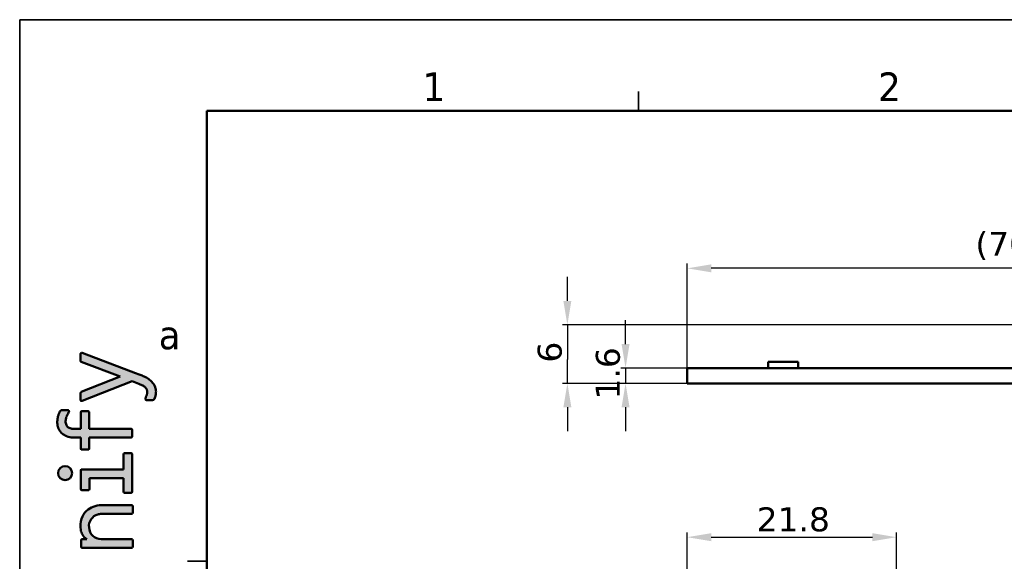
# Model space of a CAD drawing. Header units: millimetres. Extents: x 0 to 420, y 0 to 296.
# Tile 8 of 10: x 0 to 103, y 240 to 296. Entities that reach past the tile are written whole.
import ezdxf

# ---------------------------------------------------------------- set-up
doc = ezdxf.new("R2010")
doc.units = ezdxf.units.MM
doc.layers.get('0').update_dxf_attribs({"lineweight": 25})
for name, color, linetype, lineweight in [('Dimensions(ISO)', 7, 'Continuous', 25), ('Sketch Geometry(ISO)', 7, 'Continuous', 50), ('Symbols(ISO)', 7, 'Continuous', 25), ('Visible Edges(ISO)', 7, 'Continuous', 50)]:
    doc.layers.add(name, color=color, linetype=linetype, lineweight=lineweight)
doc.layers.add('Hatch', color=7, linetype='Continuous', lineweight=9, true_color=0x1e1e47)
doc.styles.add('LG.Philips.Title', font='verdana.ttf', dxfattribs={"width": 0.8999999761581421})
doc.styles.add('Philips-dimensions', font='verdana.ttf')
doc.dimstyles.new('Philips-Oss', dxfattribs={"dimtxt": 2.5, "dimasz": 2.5, "dimexe": 0.5, "dimexo": 0, "dimgap": 0.5, "dimtad": 1, "dimtoh": 1, "dimrnd": 1e-08, "dimdsep": 46, "dimtxsty": 'Philips-dimensions', "dimcen": 0.09, "dimdle": 10, "dimclrd": 7, "dimclre": 7, "dimclrt": 7, "dimazin": 2, "dimtfac": 1, "dimtmove": 0, "dimatfit": 3, "dimfxl": 1, "dimtolj": 1, "dimlwd": 25, "dimlwe": 25, "dimarcsym": 0})

# ---------------------------------------------------------------- blocks, each defined once
blk = doc.blocks.new('*D21')
at = {"layer": 'Defpoints', "color": 0, "linetype": 'Continuous', "transparency": 16777216}
for p in [(91.89797118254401, 242.5120159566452), (70.097946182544, 228.1528225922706), (91.89797118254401, 214.1528225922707)]:
    blk.add_point(p, dxfattribs=at)
at = {"layer": 'Dimensions(ISO)', "color": 7, "linetype": 'Continuous', "lineweight": 25, "transparency": 16777216}
for p, q in [((70.097946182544, 228.1528225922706), (70.097946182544, 243.0120159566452)), ((72.597946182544, 242.5120159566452), (89.39797118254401, 242.5120159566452)), ((91.89797118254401, 214.1528225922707), (91.89797118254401, 243.0120159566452))]:
    blk.add_line(p, q, dxfattribs=at)
at = {"layer": 'Dimensions(ISO)', "color": 7, "linetype": 'Continuous', "transparency": 16777216}
for points in [[(72.597946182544, 242.9286826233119), (72.597946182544, 242.0953492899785), (70.097946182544, 242.5120159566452)], [(89.39797118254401, 242.9286826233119), (89.39797118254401, 242.0953492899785), (91.89797118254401, 242.5120159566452)]]:
    blk.add_solid(points, dxfattribs=at)
at = {"layer": 'Dimensions(ISO)', "color": 7, "linetype": 'Continuous', "lineweight": 25, "transparency": 16777216, "insert": (77.33106817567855, 245.6261865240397), "char_height": 2.5, "attachment_point": 1, "style": 'Philips-dimensions'}
blk.add_mtext('\\A1;21.8', dxfattribs=at)
blk = doc.blocks.new('*D25')
at = {"layer": 'Defpoints', "color": 0, "linetype": 'Continuous', "transparency": 16777216}
for p in [(70.09794618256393, 270.5603324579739), (140.4979461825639, 261.0220638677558), (70.09794618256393, 260.1603324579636)]:
    blk.add_point(p, dxfattribs=at)
at = {"layer": 'Dimensions(ISO)', "color": 7, "linetype": 'Continuous', "lineweight": 25, "transparency": 16777216}
for p, q in [((70.09794618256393, 260.1603324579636), (70.09794618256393, 271.0603324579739)), ((140.4979461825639, 261.0220638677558), (140.4979461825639, 271.0603324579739)), ((137.9979461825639, 270.5603324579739), (72.59794618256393, 270.5603324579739))]:
    blk.add_line(p, q, dxfattribs=at)
at = {"layer": 'Dimensions(ISO)', "color": 7, "linetype": 'Continuous', "transparency": 16777216}
for points in [[(72.59794618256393, 270.9769991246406), (72.59794618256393, 270.1436657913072), (70.09794618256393, 270.5603324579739)], [(137.9979461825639, 270.9769991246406), (137.9979461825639, 270.1436657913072), (140.4979461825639, 270.5603324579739)]]:
    blk.add_solid(points, dxfattribs=at)
at = {"layer": 'Dimensions(ISO)', "color": 7, "linetype": 'Continuous', "lineweight": 25, "transparency": 16777216, "insert": (100.1359247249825, 274.3645634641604), "char_height": 2.5, "attachment_point": 1, "style": 'Philips-dimensions'}
blk.add_mtext('\\A1;(70.4)', dxfattribs=at)
blk = doc.blocks.new('*D26')
at = {"layer": 'Defpoints', "color": 0, "linetype": 'Continuous', "transparency": 16777216}
for p in [(268.9979461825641, 264.6603324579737), (57.5979461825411, 258.5603324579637), (70.09794618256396, 258.5603324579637)]:
    blk.add_point(p, dxfattribs=at)
at = {"layer": 'Dimensions(ISO)', "color": 7, "linetype": 'Continuous', "lineweight": 25, "transparency": 16777216}
for p, q in [((57.5979461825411, 267.1603324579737), (57.5979461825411, 269.6603324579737)), ((268.9979461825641, 264.6603324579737), (57.09794618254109, 264.6603324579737)), ((57.5979461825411, 264.6603324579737), (57.5979461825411, 262.1603324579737)), ((57.5979461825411, 262.1603324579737), (57.5979461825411, 261.0603324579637)), ((57.5979461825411, 258.5603324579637), (57.5979461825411, 261.0603324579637)), ((70.09794618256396, 258.5603324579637), (57.0979461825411, 258.5603324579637)), ((57.5979461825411, 256.0603324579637), (57.5979461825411, 253.5603324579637))]:
    blk.add_line(p, q, dxfattribs=at)
at = {"layer": 'Dimensions(ISO)', "color": 7, "linetype": 'Continuous', "transparency": 16777216}
for points in [[(57.18127951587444, 267.1603324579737), (58.01461284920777, 267.1603324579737), (57.5979461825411, 264.6603324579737)], [(57.18127951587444, 256.0603324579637), (58.01461284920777, 256.0603324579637), (57.5979461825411, 258.5603324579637)]]:
    blk.add_solid(points, dxfattribs=at)
at = {"layer": 'Dimensions(ISO)', "color": 7, "linetype": 'Continuous', "lineweight": 25, "transparency": 16777216, "insert": (54.49888642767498, 260.7255104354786), "char_height": 2.5, "attachment_point": 1, "rotation": 90, "style": 'Philips-dimensions'}
blk.add_mtext('\\A1;6', dxfattribs=at)
blk = doc.blocks.new('*D27')
at = {"layer": 'Defpoints', "color": 0, "linetype": 'Continuous', "transparency": 16777216}
for p in [(70.09794618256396, 260.1603324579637), (63.66228417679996, 258.5603324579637), (70.09794618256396, 258.5603324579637)]:
    blk.add_point(p, dxfattribs=at)
at = {"layer": 'Dimensions(ISO)', "color": 7, "linetype": 'Continuous', "lineweight": 25, "transparency": 16777216}
for p, q in [((63.66228417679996, 262.6603324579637), (63.66228417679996, 265.1603324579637)), ((70.09794618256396, 260.1603324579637), (63.16228417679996, 260.1603324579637)), ((63.66228417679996, 260.1603324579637), (63.66228417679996, 258.5603324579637)), ((70.09794618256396, 258.5603324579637), (63.16228417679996, 258.5603324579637)), ((63.66228417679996, 256.0603324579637), (63.66228417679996, 253.5603324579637))]:
    blk.add_line(p, q, dxfattribs=at)
at = {"layer": 'Dimensions(ISO)', "color": 7, "linetype": 'Continuous', "transparency": 16777216}
for points in [[(63.24561751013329, 262.6603324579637), (64.07895084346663, 262.6603324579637), (63.66228417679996, 260.1603324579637)], [(63.24561751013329, 256.0603324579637), (64.07895084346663, 256.0603324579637), (63.66228417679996, 258.5603324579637)]]:
    blk.add_solid(points, dxfattribs=at)
at = {"layer": 'Dimensions(ISO)', "color": 7, "linetype": 'Continuous', "lineweight": 25, "transparency": 16777216, "insert": (60.56322442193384, 256.8754432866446), "char_height": 2.5, "attachment_point": 1, "rotation": 90, "style": 'Philips-dimensions'}
blk.add_mtext('\\A1;1.6', dxfattribs=at)
blk = doc.blocks.new('Borders A3')
at = {"layer": 'Hatch'}
h = blk.add_hatch(color=256, dxfattribs=at)
edge = h.paths.add_edge_path()
edge.add_line((13.77333733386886, 257.4756627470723), (13.78372943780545, 257.5203563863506))
edge.add_line((13.78372943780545, 257.5203563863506), (13.79110154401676, 257.557779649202))
edge.add_line((13.79110154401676, 257.557779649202), (13.79650222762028, 257.5907708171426))
edge.add_line((13.79650222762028, 257.5907708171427), (13.79986364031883, 257.6215895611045))
edge.add_line((13.79986364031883, 257.6215895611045), (13.801359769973, 257.6465233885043))
edge.add_line((13.801359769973, 257.6465233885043), (13.80163338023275, 257.6780026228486))
edge.add_line((13.80163338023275, 257.6780026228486), (13.79931855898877, 257.7202307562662))
edge.add_line((13.79931855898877, 257.7202307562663), (13.79417313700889, 257.7611814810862))
edge.add_line((13.79417313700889, 257.7611814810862), (13.78613601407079, 257.8016922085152))
edge.add_line((13.78613601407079, 257.8016922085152), (13.77848276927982, 257.8306971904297))
edge.add_line((13.77848276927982, 257.8306971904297), (13.77126123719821, 257.8535926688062))
edge.add_line((13.77126123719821, 257.8535926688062), (13.75713026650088, 257.8908794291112))
edge.add_line((13.75713026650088, 257.8908794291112), (13.73953154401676, 257.928729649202))
edge.add_line((13.73953154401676, 257.928729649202), (13.72402396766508, 257.9610981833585))
edge.add_line((13.72402396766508, 257.9610981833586), (13.70595432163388, 257.9956135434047))
edge.add_line((13.70595432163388, 257.9956135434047), (13.67995397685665, 258.0389684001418))
edge.add_line((13.67995397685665, 258.0389684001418), (13.65903376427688, 258.0689986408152))
edge.add_line((13.65903376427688, 258.0689986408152), (13.6275198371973, 258.1078951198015))
edge.add_line((13.6275198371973, 258.1078951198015), (13.58836998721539, 258.1488017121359))
edge.add_line((13.58836998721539, 258.1488017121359), (13.53957166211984, 258.1926478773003))
edge.add_line((13.53957166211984, 258.1926478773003), (13.48527224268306, 258.2359412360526))
edge.add_line((13.48527224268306, 258.2359412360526), (13.44292154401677, 258.267249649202))
edge.add_line((13.44292154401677, 258.267249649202), (13.39430411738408, 258.2997817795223))
edge.add_line((13.39430411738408, 258.2997817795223), (13.3314431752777, 258.3365468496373))
edge.add_line((13.3314431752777, 258.3365468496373), (13.29880312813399, 258.3540096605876))
edge.add_line((13.29880312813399, 258.3540096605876), (12.9206568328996, 258.5182094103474))
edge.add_line((12.9206568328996, 258.5182094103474), (12.23323154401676, 258.784719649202))
edge.add_line((12.23323154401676, 258.784719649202), (7.004843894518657, 256.7310308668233))
edge.add_arc((6.960971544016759, 256.8427233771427), 0.12, 180, 291.44469218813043, ccw=False)
edge.add_line((6.840971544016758, 256.8427233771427), (6.84097154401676, 257.5545139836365))
edge.add_arc((6.960971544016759, 257.5545139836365), 0.1200000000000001, 111.51565905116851, 180, ccw=False)
edge.add_line((6.916960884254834, 257.6661520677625), (10.97092154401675, 259.264329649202))
edge.add_line((10.97092154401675, 259.264329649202), (6.918346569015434, 260.804260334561))
edge.add_arc((6.960971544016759, 260.9164348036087), 0.12, 180, 249.1937995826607, ccw=False)
edge.add_line((6.840971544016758, 260.9164348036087), (6.840971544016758, 261.6279988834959))
edge.add_arc((6.960971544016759, 261.6279988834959), 0.1200000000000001, 69.23560437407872, 180, ccw=False)
edge.add_line((7.003514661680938, 261.7402044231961), (12.56654861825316, 259.6309608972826))
edge.add_line((12.56654861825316, 259.6309608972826), (12.93941961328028, 259.4868596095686))
edge.add_line((12.93941961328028, 259.4868596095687), (13.2560953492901, 259.3632201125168))
edge.add_line((13.2560953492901, 259.3632201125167), (13.38639122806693, 259.3115402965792))
edge.add_line((13.38639122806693, 259.3115402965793), (13.48136869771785, 259.2729807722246))
edge.add_line((13.48136869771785, 259.2729807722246), (13.55539726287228, 259.2401545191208))
edge.add_line((13.55539726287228, 259.2401545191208), (13.62631363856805, 259.2051755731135))
edge.add_line((13.62631363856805, 259.2051755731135), (13.72115897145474, 259.1547145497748))
edge.add_line((13.72115897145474, 259.1547145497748), (13.82031914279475, 259.0967690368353))
edge.add_line((13.82031914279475, 259.0967690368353), (13.95576566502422, 259.0072454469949))
edge.add_line((13.95576566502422, 259.0072454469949), (14.049886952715, 258.9363520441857))
edge.add_line((14.049886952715, 258.9363520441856), (14.1314803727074, 258.8678365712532))
edge.add_line((14.1314803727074, 258.8678365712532), (14.22073443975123, 258.783705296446))
edge.add_line((14.22073443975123, 258.783705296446), (14.27937813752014, 258.7220349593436))
edge.add_line((14.27937813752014, 258.7220349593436), (14.35979021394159, 258.6270120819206))
edge.add_line((14.35979021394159, 258.6270120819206), (14.41491647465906, 258.5529630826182))
edge.add_line((14.41491647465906, 258.5529630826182), (14.47603154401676, 258.4594896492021))
edge.add_line((14.47603154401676, 258.4594896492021), (14.54084282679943, 258.3450684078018))
edge.add_line((14.54084282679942, 258.3450684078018), (14.58424528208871, 258.256008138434))
edge.add_line((14.58424528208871, 258.2560081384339), (14.62542532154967, 258.1549862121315))
edge.add_line((14.62542532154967, 258.1549862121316), (14.66219448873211, 258.0387287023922))
edge.add_line((14.66219448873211, 258.0387287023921), (14.69017063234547, 257.9120945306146))
edge.add_line((14.69017063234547, 257.9120945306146), (14.7060251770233, 257.7971097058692))
edge.add_line((14.7060251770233, 257.7971097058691), (14.71084154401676, 257.741949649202))
edge.add_line((14.71084154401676, 257.741949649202), (14.70714779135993, 257.6029474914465))
edge.add_line((14.70714779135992, 257.6029474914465), (14.69977350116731, 257.5092985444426))
edge.add_line((14.69977350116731, 257.5092985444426), (14.68461847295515, 257.3977174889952))
edge.add_line((14.68461847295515, 257.3977174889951), (14.66481803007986, 257.3004665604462))
edge.add_line((14.66481803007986, 257.3004665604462), (14.64365369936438, 257.2210710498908))
edge.add_line((14.64365369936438, 257.2210710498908), (14.62552285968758, 257.1637287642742))
edge.add_line((14.62552285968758, 257.1637287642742), (14.58934579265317, 257.0657532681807))
edge.add_line((14.58934579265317, 257.0657532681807), (14.53810761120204, 256.9465122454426))
edge.add_arc((14.34516626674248, 257.0294196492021), 0.21, 270, 336.74667590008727, ccw=False)
edge.add_line((14.34516626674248, 256.819419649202), (13.7197186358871, 256.819419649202))
edge.add_arc((13.7197186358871, 256.939419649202), 0.1200000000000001, 165.1623082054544, 270, ccw=False)
edge.add_line((13.60372001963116, 256.9701494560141), (13.61922190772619, 257.0286658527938))
edge.add_line((13.61922190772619, 257.0286658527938), (13.63946292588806, 257.0787719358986))
edge.add_line((13.63946292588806, 257.0787719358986), (13.65300183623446, 257.1099918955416))
edge.add_line((13.65300183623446, 257.1099918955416), (13.66435497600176, 257.1379687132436))
edge.add_line((13.66435497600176, 257.1379687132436), (13.67854139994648, 257.1777839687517))
edge.add_line((13.67854139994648, 257.1777839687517), (13.6905589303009, 257.2121623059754))
edge.add_line((13.6905589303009, 257.2121623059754), (13.70621200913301, 257.2572187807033))
edge.add_line((13.70621200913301, 257.2572187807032), (13.72240809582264, 257.3048820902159))
edge.add_line((13.72240809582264, 257.3048820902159), (13.73858002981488, 257.3544668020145))
edge.add_line((13.73858002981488, 257.3544668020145), (13.74842594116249, 257.3861781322))
edge.add_line((13.74842594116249, 257.3861781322), (13.7584158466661, 257.4200751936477))
edge.add_line((13.7584158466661, 257.4200751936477), (13.77333733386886, 257.4756627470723))
h = blk.add_hatch(color=256, dxfattribs=at)
edge = h.paths.add_edge_path()
edge.add_line((6.867011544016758, 252.901149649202), (6.184751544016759, 252.901149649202))
edge.add_line((6.184751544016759, 252.901149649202), (6.14147673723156, 252.90157602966))
edge.add_line((6.14147673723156, 252.90157602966), (6.093137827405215, 252.90305941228))
edge.add_line((6.093137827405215, 252.90305941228), (5.973057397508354, 252.9113551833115))
edge.add_line((5.973057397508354, 252.9113551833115), (5.857059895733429, 252.9257015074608))
edge.add_line((5.85705989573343, 252.9257015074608), (5.711881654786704, 252.9527645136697))
edge.add_line((5.711881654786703, 252.9527645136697), (5.548963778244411, 252.9960617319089))
edge.add_line((5.548963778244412, 252.9960617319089), (5.393660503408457, 253.0515466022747))
edge.add_line((5.393660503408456, 253.0515466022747), (5.251223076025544, 253.116591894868))
edge.add_line((5.251223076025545, 253.116591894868), (5.147482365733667, 253.1740457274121))
edge.add_line((5.147482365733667, 253.1740457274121), (5.005241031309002, 253.2698270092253))
edge.add_line((5.005241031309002, 253.2698270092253), (4.919154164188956, 253.3397143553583))
edge.add_line((4.919154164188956, 253.3397143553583), (4.83862417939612, 253.415551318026))
edge.add_line((4.83862417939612, 253.415551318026), (4.765226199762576, 253.4959196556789))
edge.add_line((4.765226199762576, 253.4959196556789), (4.706397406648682, 253.5704098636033))
edge.add_line((4.706397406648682, 253.5704098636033), (4.646818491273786, 253.6581041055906))
edge.add_line((4.646818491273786, 253.6581041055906), (4.631852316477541, 253.6825992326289))
edge.add_line((4.63185231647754, 253.6825992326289), (4.607751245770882, 253.7246129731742))
edge.add_line((4.607751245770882, 253.7246129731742), (4.585045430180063, 253.7675798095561))
edge.add_line((4.585045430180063, 253.7675798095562), (4.56355243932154, 253.8119180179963))
edge.add_line((4.56355243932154, 253.8119180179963), (4.542176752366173, 253.8603881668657))
edge.add_line((4.542176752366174, 253.8603881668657), (4.517928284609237, 253.9222052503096))
edge.add_line((4.517928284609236, 253.9222052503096), (4.502620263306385, 253.9661610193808))
edge.add_line((4.502620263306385, 253.9661610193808), (4.489182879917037, 254.0089392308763))
edge.add_line((4.489182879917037, 254.0089392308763), (4.473323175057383, 254.0662661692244))
edge.add_line((4.473323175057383, 254.0662661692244), (4.45649320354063, 254.1392479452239))
edge.add_line((4.456493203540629, 254.1392479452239), (4.448712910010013, 254.1796346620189))
edge.add_line((4.448712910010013, 254.1796346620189), (4.441163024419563, 254.2253472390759))
edge.add_line((4.441163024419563, 254.225347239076), (4.432305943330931, 254.2932461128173))
edge.add_line((4.432305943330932, 254.2932461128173), (4.427406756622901, 254.3444690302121))
edge.add_line((4.427406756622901, 254.3444690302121), (4.423265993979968, 254.41007900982))
edge.add_line((4.423265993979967, 254.41007900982), (4.421379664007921, 254.5239228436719))
edge.add_line((4.421379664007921, 254.5239228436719), (4.422977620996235, 254.6088814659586))
edge.add_line((4.422977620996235, 254.6088814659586), (4.426700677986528, 254.692351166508))
edge.add_line((4.426700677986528, 254.692351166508), (4.43334220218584, 254.7814630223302))
edge.add_line((4.43334220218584, 254.7814630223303), (4.442533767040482, 254.866201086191))
edge.add_line((4.442533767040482, 254.866201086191), (4.466152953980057, 255.0134084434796))
edge.add_line((4.466152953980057, 255.0134084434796), (4.483913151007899, 255.0947937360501))
edge.add_line((4.483913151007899, 255.0947937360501), (4.505218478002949, 255.1756097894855))
edge.add_line((4.505218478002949, 255.1756097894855), (4.529862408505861, 255.254745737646))
edge.add_line((4.52986240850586, 255.254745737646), (4.554697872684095, 255.3241226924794))
edge.add_line((4.554697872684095, 255.3241226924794), (4.575412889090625, 255.3762675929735))
edge.add_line((4.575412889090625, 255.3762675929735), (4.610462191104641, 255.4558197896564))
edge.add_line((4.610462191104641, 255.4558197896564), (4.640767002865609, 255.5179946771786))
edge.add_line((4.640767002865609, 255.5179946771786), (4.665641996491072, 255.5655209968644))
edge.add_line((4.665641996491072, 255.5655209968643), (4.69891741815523, 255.6251619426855))
edge.add_line((4.698917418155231, 255.6251619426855), (4.71472050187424, 255.6521633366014))
edge.add_line((4.714720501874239, 255.6521633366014), (4.725364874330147, 255.6687508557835))
edge.add_line((4.725364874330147, 255.6687508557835), (4.737414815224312, 255.684571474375))
edge.add_line((4.737414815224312, 255.684571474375), (4.753885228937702, 255.7038645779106))
edge.add_line((4.753885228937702, 255.7038645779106), (4.772697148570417, 255.7223181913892))
edge.add_line((4.772697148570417, 255.7223181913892), (4.791996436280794, 255.7372280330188))
edge.add_line((4.791996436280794, 255.7372280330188), (4.813631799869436, 255.7495012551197))
edge.add_line((4.813631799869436, 255.7495012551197), (4.841753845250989, 255.7597747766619))
edge.add_line((4.841753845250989, 255.7597747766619), (4.90242269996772, 255.7685088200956))
edge.add_line((4.90242269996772, 255.7685088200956), (4.939331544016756, 255.769359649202))
edge.add_line((4.939331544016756, 255.769359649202), (5.494001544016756, 255.769359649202))
edge.add_line((5.494001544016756, 255.769359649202), (5.522160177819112, 255.7677191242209))
edge.add_line((5.522160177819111, 255.7677191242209), (5.549321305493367, 255.7625827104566))
edge.add_line((5.549321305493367, 255.7625827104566), (5.575050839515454, 255.7535486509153))
edge.add_line((5.575050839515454, 255.7535486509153), (5.602581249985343, 255.7372129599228))
edge.add_line((5.602581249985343, 255.7372129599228), (5.621856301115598, 255.7184667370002))
edge.add_line((5.621856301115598, 255.7184667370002), (5.632482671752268, 255.7026209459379))
edge.add_line((5.632482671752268, 255.7026209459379), (5.644050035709, 255.6690888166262))
edge.add_line((5.644050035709, 255.6690888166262), (5.645521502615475, 255.6346726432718))
edge.add_line((5.645521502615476, 255.6346726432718), (5.638927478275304, 255.5944741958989))
edge.add_line((5.638927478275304, 255.5944741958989), (5.626988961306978, 255.566247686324))
edge.add_line((5.626988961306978, 255.566247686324), (5.593876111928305, 255.5140606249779))
edge.add_line((5.593876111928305, 255.5140606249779), (5.538706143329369, 255.4252171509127))
edge.add_line((5.538706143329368, 255.4252171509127), (5.483202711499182, 255.32775287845))
edge.add_line((5.483202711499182, 255.32775287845), (5.433937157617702, 255.2303757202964))
edge.add_line((5.433937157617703, 255.2303757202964), (5.400278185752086, 255.1542323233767))
edge.add_line((5.400278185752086, 255.1542323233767), (5.359948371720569, 255.0446483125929))
edge.add_line((5.359948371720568, 255.0446483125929), (5.328724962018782, 254.9319864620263))
edge.add_line((5.328724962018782, 254.9319864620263), (5.307312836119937, 254.8182585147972))
edge.add_line((5.307312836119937, 254.8182585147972), (5.296637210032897, 254.7257166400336))
edge.add_line((5.296637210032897, 254.7257166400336), (5.291926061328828, 254.6525774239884))
edge.add_line((5.291926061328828, 254.6525774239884), (5.291222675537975, 254.5111502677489))
edge.add_line((5.291222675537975, 254.5111502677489), (5.303896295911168, 254.4001222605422))
edge.add_line((5.303896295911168, 254.4001222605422), (5.332584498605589, 254.2896203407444))
edge.add_line((5.33258449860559, 254.2896203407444), (5.375009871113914, 254.1918988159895))
edge.add_line((5.375009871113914, 254.1918988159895), (5.424574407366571, 254.1131871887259))
edge.add_line((5.424574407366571, 254.1131871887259), (5.462131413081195, 254.0669158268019))
edge.add_line((5.462131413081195, 254.0669158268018), (5.530031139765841, 254.0011629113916))
edge.add_line((5.530031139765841, 254.0011629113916), (5.640635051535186, 253.9252031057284))
edge.add_line((5.640635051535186, 253.9252031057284), (5.749356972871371, 253.8745396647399))
edge.add_line((5.749356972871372, 253.8745396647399), (5.875380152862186, 253.8359627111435))
edge.add_line((5.875380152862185, 253.8359627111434), (5.930622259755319, 253.824347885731))
edge.add_line((5.930622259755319, 253.824347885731), (5.994476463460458, 253.8143000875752))
edge.add_line((5.994476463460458, 253.8143000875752), (6.063739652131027, 253.8070589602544))
edge.add_line((6.063739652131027, 253.8070589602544), (6.184751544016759, 253.802409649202))
edge.add_line((6.184751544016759, 253.802409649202), (6.867011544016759, 253.802409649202))
edge.add_line((6.867011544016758, 253.802409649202), (6.867011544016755, 255.559539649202))
edge.add_arc((6.972011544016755, 255.559539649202), 0.105, 90, 180, ccw=False)
edge.add_line((6.972011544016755, 255.664539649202), (7.63069154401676, 255.664539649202))
edge.add_arc((7.63069154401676, 255.559539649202), 0.105, 0, 90, ccw=False)
edge.add_line((7.735691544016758, 255.559539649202), (7.735691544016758, 253.802409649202))
edge.add_line((7.735691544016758, 253.802409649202), (12.12985154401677, 253.802409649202))
edge.add_arc((12.12985154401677, 253.697409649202), 0.105, 0, 90, ccw=False)
edge.add_line((12.23485154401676, 253.697409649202), (12.23485154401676, 253.006149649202))
edge.add_arc((12.12985154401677, 253.006149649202), 0.105, -90, 0, ccw=False)
edge.add_line((12.12985154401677, 252.901149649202), (7.735691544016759, 252.901149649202))
edge.add_line((7.735691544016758, 252.901149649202), (7.735691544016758, 251.749659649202))
edge.add_arc((7.630691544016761, 251.749659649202), 0.105, -90, 0, ccw=False)
edge.add_line((7.630691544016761, 251.644659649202), (6.972011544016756, 251.644659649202))
edge.add_arc((6.972011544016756, 251.749659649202), 0.105, 180, 270, ccw=False)
edge.add_line((6.867011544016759, 251.749659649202), (6.867011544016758, 252.901149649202))
h = blk.add_hatch(color=256, dxfattribs=at)
edge = h.paths.add_edge_path()
edge.add_line((11.33095154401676, 248.686059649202), (7.77151154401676, 248.686059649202))
edge.add_line((7.771511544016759, 248.686059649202), (7.771511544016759, 247.5261996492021))
edge.add_arc((7.66651154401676, 247.526199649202), 0.105, -90, 0, ccw=False)
edge.add_line((7.66651154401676, 247.421199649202), (6.971921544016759, 247.421199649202))
edge.add_arc((6.971921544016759, 247.526199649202), 0.105, 180, 270, ccw=False)
edge.add_line((6.866921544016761, 247.526199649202), (6.866921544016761, 249.484509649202))
edge.add_arc((6.971921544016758, 249.484509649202), 0.105, 90, 180, ccw=False)
edge.add_line((6.971921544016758, 249.589509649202), (11.33095154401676, 249.589509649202))
edge.add_line((11.33095154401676, 249.589509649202), (11.33095154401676, 251.186199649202))
edge.add_arc((11.43595154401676, 251.186199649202), 0.105, 90, 180, ccw=False)
edge.add_line((11.43595154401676, 251.291199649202), (12.12976154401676, 251.291199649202))
edge.add_arc((12.12976154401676, 251.186199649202), 0.105, 0, 90, ccw=False)
edge.add_line((12.23476154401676, 251.186199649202), (12.23476154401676, 247.259589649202))
edge.add_arc((12.12976154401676, 247.259589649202), 0.105, -90, 0, ccw=False)
edge.add_line((12.12976154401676, 247.154589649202), (11.43595154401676, 247.154589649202))
edge.add_arc((11.43595154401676, 247.259589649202), 0.105, 180, 270, ccw=False)
edge.add_line((11.33095154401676, 247.259589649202), (11.33095154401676, 248.686059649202))
h = blk.add_hatch(color=256, dxfattribs=at)
edge = h.paths.add_edge_path()
edge.add_arc((5.239451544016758, 249.1986396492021), 0.7353899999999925, 0, 360)
h = blk.add_hatch(color=256, dxfattribs=at)
edge = h.paths.add_edge_path()
edge.add_line((6.910631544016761, 241.5066696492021), (6.910631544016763, 242.199279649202))
edge.add_arc((7.015631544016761, 242.199279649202), 0.105, 90, 180, ccw=False)
edge.add_line((7.015631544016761, 242.304279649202), (7.48963154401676, 242.304279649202))
edge.add_arc((8.319933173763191, 243.5219992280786), 1.473852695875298, 209.2052728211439, 235.7118934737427, ccw=False)
edge.add_arc((8.525434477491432, 243.6266613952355), 1.704322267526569, 192.2816258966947, 208.9055647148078, ccw=False)
edge.add_arc((9.111119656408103, 243.6778709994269), 2.288710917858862, 160.7164938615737, 190.415064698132, ccw=False)
edge.add_arc((9.002773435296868, 243.7054770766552), 2.177348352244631, 134.669894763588, 160.460630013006, ccw=False)
edge.add_arc((8.977891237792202, 243.6447994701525), 2.203834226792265, 89.68151213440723, 133.1006254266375, ccw=False)
edge.add_line((8.990141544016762, 245.848599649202), (12.17359154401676, 245.849169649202))
edge.add_arc((12.17359154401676, 245.744169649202), 0.105, 0, 90, ccw=False)
edge.add_line((12.27859154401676, 245.744169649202), (12.27859154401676, 245.049279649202))
edge.add_arc((12.17359154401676, 245.049279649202), 0.105, -90, 0, ccw=False)
edge.add_line((12.17359154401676, 244.944279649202), (9.006731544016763, 244.944279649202))
edge.add_arc((8.9986743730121, 243.7159328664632), 1.228373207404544, 89.62418164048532, 107.0950348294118)
edge.add_arc((8.990999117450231, 243.6700567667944), 1.270136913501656, 106.1557240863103, 185.9124830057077)
edge.add_arc((7.623177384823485, 243.5284049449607), 0.105, 2.391600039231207, 5.9124830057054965, ccw=False)
edge.add_arc((9.008975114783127, 243.5862835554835), 1.282005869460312, 182.3916000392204, 269.899729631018)
edge.add_line((9.006731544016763, 242.304279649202), (12.17359154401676, 242.304279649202))
edge.add_arc((12.17359154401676, 242.199279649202), 0.105, 0, 90.0000000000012, ccw=False)
edge.add_line((12.27859154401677, 242.199279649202), (12.27859154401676, 241.5066696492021))
edge.add_arc((12.17359154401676, 241.5066696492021), 0.105, -90, 0, ccw=False)
edge.add_line((12.17359154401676, 241.4016696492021), (7.015631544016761, 241.4016696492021))
edge.add_arc((7.015631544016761, 241.5066696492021), 0.105, 180, 270, ccw=False)
at = {"layer": 'Sketch Geometry(ISO)', "color": 7, "linetype": 'Continuous', "lineweight": 35}
for p, q in [((419.5, 296.5), (0.4999999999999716, 296.5)), ((0.5, 296.5), (0.5, 0.5000000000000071)), ((65, 289), (65, 287)), ((18, 240), (20, 240))]:
    blk.add_line(p, q, dxfattribs=at)
at = {"layer": 'Sketch Geometry(ISO)', "color": 1, "linetype": 'Continuous', "lineweight": 50, "true_color": 0xff0000}
for p, q in [((410, 287), (20, 287)), ((20, 287), (20, 10))]:
    blk.add_line(p, q, dxfattribs=at)
at = {"layer": 'Sketch Geometry(ISO)'}
for p, q in [((6.840971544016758, 261.6279988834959), (6.840971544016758, 260.9164348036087)), ((6.918346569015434, 260.804260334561), (10.97092154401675, 259.264329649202)), ((12.56654861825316, 259.6309608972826), (7.003514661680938, 261.7402044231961)), ((10.97092154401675, 259.264329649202), (6.916960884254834, 257.6661520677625)), ((7.004843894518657, 256.7310308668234), (12.23323154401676, 258.784719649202)), ((12.23323154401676, 258.784719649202), (12.9206568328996, 258.5182094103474)), ((12.93941961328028, 259.4868596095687), (12.56654861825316, 259.6309608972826)), ((13.2560953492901, 259.3632201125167), (12.93941961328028, 259.4868596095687)), ((13.38639122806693, 259.3115402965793), (13.2560953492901, 259.3632201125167)), ((13.48136869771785, 259.2729807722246), (13.38639122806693, 259.3115402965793)), ((13.55539726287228, 259.2401545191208), (13.48136869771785, 259.2729807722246)), ((13.62631363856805, 259.2051755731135), (13.55539726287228, 259.2401545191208)), ((13.72115897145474, 259.1547145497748), (13.62631363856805, 259.2051755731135)), ((13.82031914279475, 259.0967690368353), (13.72115897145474, 259.1547145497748)), ((13.95576566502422, 259.0072454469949), (13.82031914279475, 259.0967690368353)), ((14.049886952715, 258.9363520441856), (13.95576566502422, 259.0072454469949)), ((14.1314803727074, 258.8678365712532), (14.049886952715, 258.9363520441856)), ((14.22073443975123, 258.783705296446), (14.1314803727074, 258.8678365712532)), ((14.27937813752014, 258.7220349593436), (14.22073443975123, 258.783705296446)), ((14.35979021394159, 258.6270120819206), (14.27937813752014, 258.7220349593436)), ((12.9206568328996, 258.5182094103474), (13.29880312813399, 258.3540096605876)), ((13.29880312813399, 258.3540096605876), (13.3314431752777, 258.3365468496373)), ((13.3314431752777, 258.3365468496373), (13.39430411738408, 258.2997817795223)), ((13.39430411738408, 258.2997817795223), (13.44292154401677, 258.267249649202)), ((13.44292154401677, 258.267249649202), (13.48527224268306, 258.2359412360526)), ((13.48527224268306, 258.2359412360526), (13.53957166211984, 258.1926478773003)), ((13.53957166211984, 258.1926478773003), (13.58836998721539, 258.1488017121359)), ((13.58836998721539, 258.1488017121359), (13.6275198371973, 258.1078951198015)), ((13.6275198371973, 258.1078951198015), (13.65903376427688, 258.0689986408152)), ((13.65903376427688, 258.0689986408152), (13.67995397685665, 258.0389684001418)), ((13.67995397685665, 258.0389684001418), (13.70595432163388, 257.9956135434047)), ((13.70595432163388, 257.9956135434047), (13.72402396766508, 257.9610981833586)), ((13.72402396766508, 257.9610981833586), (13.73953154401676, 257.928729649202)), ((13.73953154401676, 257.928729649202), (13.75713026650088, 257.8908794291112)), ((13.75713026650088, 257.8908794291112), (13.77126123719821, 257.8535926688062)), ((13.77126123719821, 257.8535926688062), (13.77848276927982, 257.8306971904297)), ((13.77848276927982, 257.8306971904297), (13.78613601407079, 257.8016922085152)), ((13.78613601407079, 257.8016922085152), (13.79417313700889, 257.7611814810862)), ((13.79417313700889, 257.7611814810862), (13.79931855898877, 257.7202307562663)), ((13.79931855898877, 257.7202307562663), (13.80163338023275, 257.6780026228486)), ((13.80163338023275, 257.6780026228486), (13.801359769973, 257.6465233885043)), ((14.41491647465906, 258.5529630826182), (14.35979021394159, 258.6270120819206)), ((14.47603154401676, 258.4594896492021), (14.41491647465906, 258.5529630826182)), ((14.54084282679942, 258.3450684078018), (14.47603154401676, 258.4594896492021)), ((14.58424528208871, 258.2560081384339), (14.54084282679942, 258.3450684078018)), ((14.62542532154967, 258.1549862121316), (14.58424528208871, 258.2560081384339)), ((14.66219448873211, 258.0387287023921), (14.62542532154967, 258.1549862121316)), ((14.69017063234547, 257.9120945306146), (14.66219448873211, 258.0387287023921)), ((14.7060251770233, 257.7971097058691), (14.69017063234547, 257.9120945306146)), ((14.71084154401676, 257.741949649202), (14.7060251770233, 257.7971097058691)), ((14.70714779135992, 257.6029474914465), (14.71084154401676, 257.741949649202)), ((6.840971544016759, 257.5545139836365), (6.840971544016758, 256.8427233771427)), ((13.61922190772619, 257.0286658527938), (13.60372001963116, 256.9701494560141)), ((13.63946292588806, 257.0787719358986), (13.61922190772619, 257.0286658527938)), ((13.65300183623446, 257.1099918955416), (13.63946292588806, 257.0787719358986)), ((13.66435497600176, 257.1379687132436), (13.65300183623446, 257.1099918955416)), ((13.67854139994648, 257.1777839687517), (13.66435497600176, 257.1379687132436)), ((13.6905589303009, 257.2121623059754), (13.67854139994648, 257.1777839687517)), ((13.70621200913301, 257.2572187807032), (13.6905589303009, 257.2121623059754)), ((13.72240809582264, 257.3048820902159), (13.70621200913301, 257.2572187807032)), ((13.7197186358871, 256.819419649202), (14.34516626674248, 256.819419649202)), ((13.73858002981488, 257.3544668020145), (13.72240809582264, 257.3048820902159)), ((13.74842594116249, 257.3861781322), (13.73858002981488, 257.3544668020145)), ((13.7584158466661, 257.4200751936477), (13.74842594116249, 257.3861781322)), ((13.77333733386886, 257.4756627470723), (13.7584158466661, 257.4200751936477)), ((13.78372943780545, 257.5203563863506), (13.77333733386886, 257.4756627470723)), ((13.79110154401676, 257.557779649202), (13.78372943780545, 257.5203563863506)), ((13.79650222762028, 257.5907708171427), (13.79110154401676, 257.557779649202)), ((13.79986364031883, 257.6215895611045), (13.79650222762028, 257.5907708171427)), ((13.801359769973, 257.6465233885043), (13.79986364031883, 257.6215895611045)), ((14.53810761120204, 256.9465122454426), (14.58934579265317, 257.0657532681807)), ((14.58934579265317, 257.0657532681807), (14.62552285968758, 257.1637287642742)), ((14.62552285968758, 257.1637287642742), (14.64365369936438, 257.2210710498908)), ((14.64365369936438, 257.2210710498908), (14.66481803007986, 257.3004665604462)), ((14.66481803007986, 257.3004665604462), (14.68461847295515, 257.3977174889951)), ((14.68461847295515, 257.3977174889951), (14.69977350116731, 257.5092985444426)), ((14.69977350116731, 257.5092985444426), (14.70714779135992, 257.6029474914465)), ((4.698917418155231, 255.6251619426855), (4.665641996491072, 255.5655209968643)), ((4.714720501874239, 255.6521633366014), (4.698917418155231, 255.6251619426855)), ((4.725364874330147, 255.6687508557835), (4.714720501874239, 255.6521633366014)), ((4.737414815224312, 255.684571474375), (4.725364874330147, 255.6687508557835)), ((4.753885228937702, 255.7038645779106), (4.737414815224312, 255.684571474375)), ((4.772697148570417, 255.7223181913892), (4.753885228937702, 255.7038645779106)), ((4.791996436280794, 255.7372280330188), (4.772697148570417, 255.7223181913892)), ((4.813631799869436, 255.7495012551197), (4.791996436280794, 255.7372280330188)), ((4.841753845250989, 255.7597747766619), (4.813631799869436, 255.7495012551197)), ((4.90242269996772, 255.7685088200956), (4.841753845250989, 255.7597747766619)), ((4.939331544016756, 255.769359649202), (4.90242269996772, 255.7685088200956)), ((5.494001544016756, 255.769359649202), (4.939331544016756, 255.769359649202)), ((5.522160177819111, 255.7677191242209), (5.494001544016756, 255.769359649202)), ((5.549321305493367, 255.7625827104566), (5.522160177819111, 255.7677191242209)), ((5.575050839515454, 255.7535486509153), (5.549321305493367, 255.7625827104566)), ((5.602581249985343, 255.7372129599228), (5.575050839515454, 255.7535486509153)), ((5.621856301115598, 255.7184667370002), (5.602581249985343, 255.7372129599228)), ((5.632482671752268, 255.7026209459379), (5.621856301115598, 255.7184667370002)), ((5.644050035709, 255.6690888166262), (5.632482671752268, 255.7026209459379)), ((5.638927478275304, 255.5944741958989), (5.645521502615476, 255.6346726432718)), ((5.645521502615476, 255.6346726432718), (5.644050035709, 255.6690888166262)), ((7.63069154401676, 255.664539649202), (6.972011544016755, 255.664539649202)), ((4.422977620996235, 254.6088814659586), (4.421379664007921, 254.5239228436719)), ((4.426700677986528, 254.692351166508), (4.422977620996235, 254.6088814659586)), ((4.43334220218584, 254.7814630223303), (4.426700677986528, 254.692351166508)), ((4.442533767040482, 254.866201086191), (4.43334220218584, 254.7814630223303)), ((4.466152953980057, 255.0134084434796), (4.442533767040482, 254.866201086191)), ((4.483913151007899, 255.0947937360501), (4.466152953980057, 255.0134084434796)), ((4.505218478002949, 255.1756097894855), (4.483913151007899, 255.0947937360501)), ((4.52986240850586, 255.254745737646), (4.505218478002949, 255.1756097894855)), ((4.554697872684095, 255.3241226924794), (4.52986240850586, 255.254745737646)), ((4.575412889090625, 255.3762675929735), (4.554697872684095, 255.3241226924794)), ((4.610462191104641, 255.4558197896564), (4.575412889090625, 255.3762675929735)), ((4.640767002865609, 255.5179946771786), (4.610462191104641, 255.4558197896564)), ((4.665641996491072, 255.5655209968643), (4.640767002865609, 255.5179946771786)), ((5.291222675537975, 254.5111502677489), (5.291926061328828, 254.6525774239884)), ((5.291926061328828, 254.6525774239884), (5.296637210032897, 254.7257166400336)), ((5.296637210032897, 254.7257166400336), (5.307312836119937, 254.8182585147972)), ((5.307312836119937, 254.8182585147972), (5.328724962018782, 254.9319864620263)), ((5.328724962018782, 254.9319864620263), (5.359948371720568, 255.0446483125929)), ((5.359948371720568, 255.0446483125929), (5.400278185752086, 255.1542323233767)), ((5.400278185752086, 255.1542323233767), (5.433937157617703, 255.2303757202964)), ((5.433937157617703, 255.2303757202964), (5.483202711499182, 255.32775287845)), ((5.483202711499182, 255.32775287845), (5.538706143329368, 255.4252171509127)), ((5.538706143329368, 255.4252171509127), (5.593876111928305, 255.5140606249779)), ((5.593876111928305, 255.5140606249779), (5.626988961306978, 255.566247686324)), ((5.626988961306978, 255.566247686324), (5.638927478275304, 255.5944741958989)), ((6.867011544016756, 255.559539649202), (6.867011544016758, 253.802409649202)), ((7.735691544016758, 253.802409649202), (7.735691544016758, 255.559539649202)), ((4.421379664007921, 254.5239228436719), (4.423265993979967, 254.41007900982)), ((4.423265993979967, 254.41007900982), (4.427406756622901, 254.3444690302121)), ((4.427406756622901, 254.3444690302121), (4.432305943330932, 254.2932461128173)), ((4.432305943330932, 254.2932461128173), (4.441163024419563, 254.225347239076)), ((4.441163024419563, 254.225347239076), (4.448712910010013, 254.1796346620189)), ((4.448712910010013, 254.1796346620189), (4.456493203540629, 254.1392479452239)), ((4.456493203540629, 254.1392479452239), (4.473323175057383, 254.0662661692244)), ((4.473323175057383, 254.0662661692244), (4.489182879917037, 254.0089392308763)), ((4.489182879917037, 254.0089392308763), (4.502620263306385, 253.9661610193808)), ((4.502620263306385, 253.9661610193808), (4.517928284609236, 253.9222052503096)), ((4.517928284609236, 253.9222052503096), (4.542176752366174, 253.8603881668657)), ((4.542176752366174, 253.8603881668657), (4.56355243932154, 253.8119180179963)), ((4.56355243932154, 253.8119180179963), (4.585045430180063, 253.7675798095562)), ((4.585045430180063, 253.7675798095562), (4.607751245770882, 253.7246129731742)), ((4.607751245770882, 253.7246129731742), (4.63185231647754, 253.6825992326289)), ((4.63185231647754, 253.6825992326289), (4.646818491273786, 253.6581041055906)), ((4.646818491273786, 253.6581041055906), (4.706397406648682, 253.5704098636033)), ((4.706397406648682, 253.5704098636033), (4.765226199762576, 253.4959196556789)), ((5.303896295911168, 254.4001222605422), (5.291222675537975, 254.5111502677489)), ((5.33258449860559, 254.2896203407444), (5.303896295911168, 254.4001222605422)), ((5.375009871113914, 254.1918988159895), (5.33258449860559, 254.2896203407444)), ((5.424574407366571, 254.1131871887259), (5.375009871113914, 254.1918988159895)), ((5.462131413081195, 254.0669158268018), (5.424574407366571, 254.1131871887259)), ((5.530031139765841, 254.0011629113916), (5.462131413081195, 254.0669158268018)), ((5.640635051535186, 253.9252031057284), (5.530031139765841, 254.0011629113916)), ((5.749356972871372, 253.8745396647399), (5.640635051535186, 253.9252031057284)), ((5.875380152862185, 253.8359627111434), (5.749356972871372, 253.8745396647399)), ((5.930622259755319, 253.824347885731), (5.875380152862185, 253.8359627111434)), ((5.994476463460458, 253.8143000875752), (5.930622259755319, 253.824347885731)), ((6.063739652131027, 253.8070589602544), (5.994476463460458, 253.8143000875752)), ((6.184751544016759, 253.802409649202), (6.063739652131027, 253.8070589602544)), ((6.867011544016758, 253.802409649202), (6.184751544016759, 253.802409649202)), ((12.12985154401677, 253.802409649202), (7.735691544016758, 253.802409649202)), ((12.23485154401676, 253.006149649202), (12.23485154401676, 253.697409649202)), ((4.765226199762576, 253.4959196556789), (4.83862417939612, 253.415551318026)), ((4.83862417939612, 253.415551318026), (4.919154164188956, 253.3397143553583)), ((4.919154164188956, 253.3397143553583), (5.005241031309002, 253.2698270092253)), ((5.005241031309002, 253.2698270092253), (5.147482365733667, 253.1740457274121)), ((5.147482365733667, 253.1740457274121), (5.251223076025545, 253.116591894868)), ((5.251223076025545, 253.116591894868), (5.393660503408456, 253.0515466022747)), ((5.393660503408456, 253.0515466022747), (5.548963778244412, 252.9960617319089)), ((5.548963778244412, 252.9960617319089), (5.711881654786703, 252.9527645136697)), ((5.711881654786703, 252.9527645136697), (5.85705989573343, 252.9257015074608)), ((5.85705989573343, 252.9257015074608), (5.973057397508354, 252.9113551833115)), ((5.973057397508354, 252.9113551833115), (6.093137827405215, 252.90305941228)), ((6.093137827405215, 252.90305941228), (6.14147673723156, 252.90157602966)), ((6.14147673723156, 252.90157602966), (6.184751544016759, 252.901149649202)), ((6.184751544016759, 252.901149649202), (6.867011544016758, 252.901149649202)), ((6.867011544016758, 252.901149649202), (6.867011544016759, 251.749659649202)), ((7.735691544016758, 252.901149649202), (12.12985154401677, 252.901149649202)), ((7.735691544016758, 251.749659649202), (7.735691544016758, 252.901149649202)), ((6.972011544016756, 251.644659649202), (7.630691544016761, 251.644659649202)), ((11.33095154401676, 251.186199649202), (11.33095154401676, 249.589509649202)), ((12.12976154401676, 251.291199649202), (11.43595154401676, 251.291199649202)), ((12.23476154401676, 247.259589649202), (12.23476154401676, 251.186199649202)), ((6.866921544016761, 249.484509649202), (6.866921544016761, 247.526199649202)), ((11.33095154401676, 249.589509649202), (6.971921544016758, 249.589509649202)), ((7.771511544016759, 248.686059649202), (11.33095154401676, 248.686059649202)), ((7.771511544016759, 247.526199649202), (7.771511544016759, 248.686059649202)), ((11.33095154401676, 248.686059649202), (11.33095154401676, 247.259589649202)), ((6.971921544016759, 247.421199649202), (7.66651154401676, 247.421199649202)), ((11.43595154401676, 247.154589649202), (12.12976154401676, 247.154589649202)), ((12.17359154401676, 245.8491696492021), (8.990141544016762, 245.848599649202)), ((12.27859154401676, 245.049279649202), (12.27859154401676, 245.744169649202)), ((9.006731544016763, 244.944279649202), (12.17359154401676, 244.944279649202)), ((7.489631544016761, 242.304279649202), (7.015631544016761, 242.304279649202)), ((12.17359154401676, 242.304279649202), (9.006731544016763, 242.304279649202)), ((6.910631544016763, 242.199279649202), (6.910631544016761, 241.5066696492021)), ((7.015631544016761, 241.4016696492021), (12.17359154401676, 241.4016696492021)), ((12.27859154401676, 241.5066696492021), (12.27859154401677, 242.199279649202))]:
    blk.add_line(p, q, dxfattribs=at)
blk.add_circle((5.239451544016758, 249.1986396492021), 0.7353899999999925, dxfattribs=at)
for centre, radius, start, end in [((6.960971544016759, 261.6279988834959), 0.1200000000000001, 69.23560437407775, 180), ((6.960971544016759, 260.9164348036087), 0.12, 180, 249.1937995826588), ((6.960971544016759, 257.5545139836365), 0.12, 111.5156590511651, 180), ((6.960971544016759, 256.8427233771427), 0.12, 180, 291.4446921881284), ((13.7197186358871, 256.939419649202), 0.1200000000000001, 165.1623082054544, 270), ((14.34516626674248, 257.0294196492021), 0.21, 270, 336.746675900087), ((6.972011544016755, 255.559539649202), 0.105, 90, 180), ((7.63069154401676, 255.559539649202), 0.105, 0, 90), ((12.12985154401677, 253.697409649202), 0.105, 0, 90), ((12.12985154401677, 253.006149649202), 0.105, 270, 0), ((6.972011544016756, 251.749659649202), 0.105, 180, 270), ((7.630691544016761, 251.749659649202), 0.105, 270, 0), ((11.43595154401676, 251.186199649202), 0.105, 90, 180), ((12.12976154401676, 251.186199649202), 0.105, 0, 90), ((6.971921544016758, 249.484509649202), 0.105, 90, 180), ((6.971921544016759, 247.526199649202), 0.105, 180, 270), ((7.66651154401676, 247.526199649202), 0.105, 270, 0), ((11.43595154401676, 247.259589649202), 0.105, 180, 270), ((12.12976154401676, 247.259589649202), 0.105, 270, 0), ((8.977891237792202, 243.6447994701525), 2.203834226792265, 89.6815121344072, 133.1006254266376), ((12.17359154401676, 245.744169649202), 0.105, 0, 90), ((9.111119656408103, 243.6778709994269), 2.288710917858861, 160.7164938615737, 190.4150646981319), ((9.002773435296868, 243.7054770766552), 2.177348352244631, 134.669894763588, 160.460630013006), ((8.990999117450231, 243.6700567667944), 1.270136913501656, 106.1557240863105, 185.9124830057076), ((8.9986743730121, 243.7159328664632), 1.228373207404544, 89.62418164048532, 107.0950348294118), ((12.17359154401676, 245.049279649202), 0.105, 270, 0), ((7.623177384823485, 243.5284049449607), 0.105, 2.391600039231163, 5.912483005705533), ((9.008975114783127, 243.5862835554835), 1.282005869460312, 182.3916000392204, 269.899729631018), ((8.525434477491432, 243.6266613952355), 1.704322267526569, 192.2816258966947, 208.9055647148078), ((7.015631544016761, 242.199279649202), 0.105, 90, 180), ((8.319933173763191, 243.5219992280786), 1.473852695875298, 209.2052728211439, 235.7118934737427), ((12.17359154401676, 242.199279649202), 0.105, 0, 90), ((7.015631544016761, 241.5066696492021), 0.105, 180, 270), ((12.17359154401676, 241.5066696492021), 0.105, 270, 0)]:
    blk.add_arc(centre, radius, start, end, dxfattribs=at)
at = {"layer": 'Symbols(ISO)', "color": 3, "true_color": 0x00ff00, "char_height": 3.00000011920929, "attachment_point": 7, "style": 'LG.Philips.Title'}
for s, insert in [('\\fVerdana|b0|i0;\\H3.0000;1', (42.5, 287.9999999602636)), ('\\fVerdana|b0|i0;\\H3.0000;2', (90, 287.9999999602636)), ('\\fVerdana|b0|i0;\\H3.0000;a', (15, 262.0636734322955))]:
    blk.add_mtext(s, dxfattribs=dict(at, insert=insert))

msp = doc.modelspace()

# ---------------------------------------------------------------- linework, layer by layer
at = {"layer": 'Visible Edges(ISO)'}
for p, q in [((78.54794618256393, 260.8103324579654), (81.64794618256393, 260.8103324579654)), ((78.54794618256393, 260.1603324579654), (78.54794618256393, 260.8103324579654)), ((81.64794618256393, 260.1603324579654), (81.64794618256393, 260.8103324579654)), ((70.09794618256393, 260.1603324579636), (70.09794618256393, 258.5603324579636)), ((70.09794618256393, 260.1603324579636), (350.0979461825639, 260.1603324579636)), ((350.0979461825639, 258.5603324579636), (70.09794618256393, 258.5603324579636))]:
    msp.add_line(p, q, dxfattribs=at)

# ---------------------------------------------------------------- block references
msp.add_blockref('Borders A3', (0, 0))

# ---------------------------------------------------------------- dimensions: what is measured, and where the dimension line sits
at = {"layer": 'Dimensions(ISO)', "color": 7, "linetype": 'Continuous', "lineweight": 25}
dim = msp.add_linear_dim(base=(70.09794618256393, 270.5603324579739), p1=(140.4979461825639, 261.0220638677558), p2=(70.09794618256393, 260.1603324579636), angle=180, text='(<>)', dimstyle='Philips-Oss', override={"dimgap": 0.5, "dimtoh": 0, "dimdec": 2, "dimtol": 0, "dimlim": 0, "dimtp": 0, "dimtm": -0, "dimtdec": 2, "dimtofl": 0, "dimatfit": 1}, dxfattribs=at)
dim.commit()
dim.dimension.update_dxf_attribs({"geometry": '*D25', "text_midpoint": (105.2979461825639, 270.5603324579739), "dimtype": 160})
for base, p1, p2, angle, override, picture, middle in [((57.5979461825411, 258.5603324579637), (268.997946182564, 264.6603324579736), (70.09794618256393, 258.5603324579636), 90, {"dimgap": 0.5, "dimtoh": 0, "dimdec": 0, "dimtol": 0, "dimlim": 0, "dimtp": 0, "dimtm": -0, "dimtdec": 2, "dimtofl": 0}, '*D26', (57.59794618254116, 261.6103324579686)), ((63.66228417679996, 258.5603324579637), (70.09794618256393, 260.1603324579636), (70.09794618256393, 258.5603324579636), 90, {"dimgap": 0.5, "dimtoh": 0, "dimdec": 2, "dimtol": 0, "dimlim": 0, "dimtp": 0, "dimtm": -0, "dimtdec": 2, "dimtofl": 1, "dimatfit": 1}, '*D27', (63.66228417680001, 259.3603324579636)), ((91.89797118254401, 242.5120159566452), (70.097946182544, 228.1528225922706), (91.89797118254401, 214.1528225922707), 180, {"dimgap": 0.5, "dimtoh": 0, "dimdec": 2, "dimtol": 0, "dimlim": 0, "dimtp": 0, "dimtm": -0, "dimtdec": 2, "dimtofl": 0, "dimatfit": 1}, '*D21', (80.99795868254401, 242.5120159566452))]:
    dim = msp.add_linear_dim(base=base, p1=p1, p2=p2, angle=angle, dimstyle='Philips-Oss', override=override, dxfattribs=at)
    dim.commit()
    dim.dimension.update_dxf_attribs({"geometry": picture, "text_midpoint": middle, "dimtype": 160})

doc.saveas('drawing.dxf')
